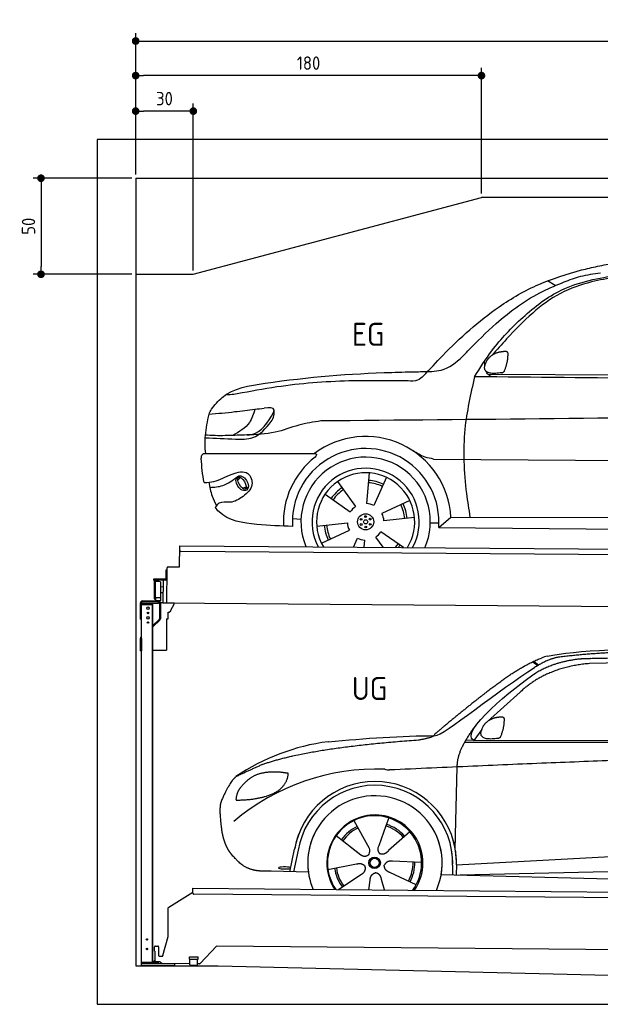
# Model space of a CAD drawing. Header units: millimetres. Extents: x -404 to 6581, y 0 to 5125.
# Tile 1 of 2: x -404 to 2619, y 0 to 5125. Entities that reach past the tile are written whole.
import ezdxf

# ---------------------------------------------------------------- set-up
doc = ezdxf.new("R2010")
doc.units = ezdxf.units.MM
doc.layers.add('4', color=3, linetype='Continuous')
for name, color, linetype, lineweight in [('car', 10, 'Continuous', 25), ('Freiraum', 7, 'Continuous', 25), ('Gebäude', 7, 'Continuous', 25), ('Logo', 7, 'Continuous', 25), ('Plattform', 7, 'Continuous', 25), ('Ständer hinten', 7, 'Continuous', 25)]:
    doc.layers.add(name, color=color, linetype=linetype, lineweight=lineweight)
doc.styles.get("Standard").update_dxf_attribs({"font": 'ISOCP.SHX'})
doc.dimstyles.new('GEN-ISO', dxfattribs={"dimscale": 20, "dimtxt": 3.5, "dimasz": 2, "dimexe": 2, "dimexo": 1, "dimgap": 1.5, "dimtad": 1, "dimdec": 1, "dimlfac": 0.1, "dimdsep": 46, "dimtxsty": 'STANDARD', "dimblk": 'PUNKT', "dimcen": 2, "dimclrd": 256, "dimclre": 256, "dimclrt": 2, "dimadec": 0, "dimazin": 0, "dimtp": 0.1, "dimtm": 0.1, "dimtfac": 0.71, "dimtdec": 1, "dimtmove": 2, "dimatfit": 3, "dimldrblk": 'PUNKT', "dimfxl": 2, "dimtolj": 1, "dimarcsym": 0})

# ---------------------------------------------------------------- blocks, each defined once
blk = doc.blocks.new('PUNKT')
at = {"layer": '4', "color": 0, "linetype": 'ByBlock'}
blk.add_line((-0.5, 0), (-1, 0), dxfattribs=at)
at = {"layer": '4', "color": 0, "linetype": 'ByBlock', "const_width": 0.5}
blk.add_lwpolyline([(-0.25, 0, 1), (0.25, 0, 1)], format="xyb", close=True, dxfattribs=at)
blk = doc.blocks.new('*D46')
at = {"layer": '4', "lineweight": -2, "transparency": 16777216}
for p, q in [((200, 4320), (200, 5054.2)), ((5700, 4320), (5700, 5054.2)), ((240, 5014.2), (5660, 5014.2))]:
    blk.add_line(p, q, dxfattribs=at)
at = {"layer": 'Defpoints', "color": 0, "transparency": 16777216}
for p in [(5700, 5014.2), (200, 4300), (5700, 4300)]:
    blk.add_point(p, dxfattribs=at)
at = {"layer": '4', "lineweight": -2, "transparency": 16777216, "xscale": 40, "yscale": 40, "zscale": 40, "rotation": 180}
blk.add_blockref('PUNKT', (200, 5014.2), dxfattribs=at)
at = {"layer": '4', "lineweight": -2, "transparency": 16777216, "xscale": 40, "yscale": 40, "zscale": 40}
blk.add_blockref('PUNKT', (5700, 5014.2), dxfattribs=at)
at = {"layer": '4', "color": 2, "transparency": 16777216, "insert": (2950, 5079.2), "char_height": 70, "attachment_point": 5}
blk.add_mtext('550', dxfattribs=at)
blk = doc.blocks.new('_Dot')
at = {"color": 0, "linetype": 'ByBlock', "lineweight": -2}
blk.add_line((-0.5, 0), (-1, 0), dxfattribs=at)
at = {"color": 0, "linetype": 'ByBlock', "const_width": 0.5}
blk.add_lwpolyline([(-0.25, 0, 1), (0.25, 0, 1)], format="xyb", close=True, dxfattribs=at)
blk = doc.blocks.new('*D48')
at = {"layer": '4', "lineweight": -2, "transparency": 16777216}
for p, q in [((200, 4320), (200, 4874.1)), ((2000, 4220), (2000, 4874.1)), ((1960, 4834.1), (240, 4834.1))]:
    blk.add_line(p, q, dxfattribs=at)
at = {"layer": 'Defpoints', "color": 0, "transparency": 16777216}
for p in [(200, 4834.1), (200, 4300), (2000, 4200)]:
    blk.add_point(p, dxfattribs=at)
at = {"layer": '4', "lineweight": -2, "transparency": 16777216, "xscale": 40, "yscale": 40, "zscale": 40, "rotation": 180}
blk.add_blockref('_Dot', (200, 4834.1), dxfattribs=at)
at = {"layer": '4', "lineweight": -2, "transparency": 16777216, "xscale": 40, "yscale": 40, "zscale": 40}
blk.add_blockref('_Dot', (2000, 4834.1), dxfattribs=at)
at = {"layer": '4', "color": 2, "transparency": 16777216, "insert": (1100, 4899.1), "char_height": 70, "attachment_point": 5}
blk.add_mtext('180', dxfattribs=at)
blk = doc.blocks.new('*D49')
at = {"layer": '4', "lineweight": -2, "transparency": 16777216}
for p, q in [((200, 4320), (200, 4689.3)), ((500, 3820), (500, 4689.3)), ((460, 4649.3), (240, 4649.3))]:
    blk.add_line(p, q, dxfattribs=at)
at = {"layer": 'Defpoints', "color": 0, "transparency": 16777216}
for p in [(200, 4649.3), (200, 4300), (500, 3800)]:
    blk.add_point(p, dxfattribs=at)
at = {"layer": '4', "lineweight": -2, "transparency": 16777216, "xscale": 40, "yscale": 40, "zscale": 40, "rotation": 180}
blk.add_blockref('_Dot', (200, 4649.3), dxfattribs=at)
at = {"layer": '4', "lineweight": -2, "transparency": 16777216, "xscale": 40, "yscale": 40, "zscale": 40}
blk.add_blockref('_Dot', (500, 4649.3), dxfattribs=at)
at = {"layer": '4', "color": 2, "transparency": 16777216, "insert": (350, 4714.3), "char_height": 70, "attachment_point": 5}
blk.add_mtext('30', dxfattribs=at)
blk = doc.blocks.new('*D50')
at = {"layer": '4', "lineweight": -2, "transparency": 16777216}
for p, q in [((180, 4300), (-332.8, 4300)), ((-292.8, 4260), (-292.8, 3840)), ((180, 3800), (-332.8, 3800))]:
    blk.add_line(p, q, dxfattribs=at)
at = {"layer": 'Defpoints', "color": 0, "transparency": 16777216}
for p in [(200, 4300), (-292.8, 3800), (200, 3800)]:
    blk.add_point(p, dxfattribs=at)
at = {"layer": '4', "lineweight": -2, "transparency": 16777216, "xscale": 40, "yscale": 40, "zscale": 40}
for p, rotation in [((-292.8, 4300), 90), ((-292.8, 3800), 270)]:
    blk.add_blockref('_Dot', p, dxfattribs=dict(at, rotation=rotation))
at = {"layer": '4', "color": 2, "transparency": 16777216, "insert": (-357.8, 4050), "char_height": 70, "attachment_point": 5, "rotation": 90}
blk.add_mtext('50', dxfattribs=at)
blk = doc.blocks.new('UG Plattfrom Gl550')
at = {"layer": 'Plattform'}
for p, q in [((788.7, 1564.7), (915, 1641.9)), ((914.9, 1637.1), (915.1, 1656.1)), ((915.1, 1656.1), (915.2, 1662.1)), ((915.2, 1662.1), (5852, 1619)), ((5846.7, 1589.1), (919.9, 1632.1)), ((785.6, 1410.6), (786.3, 1560.5)), ((759.1, 1312.2), (785.6, 1410.6)), ((714.3, 1334.8), (714.5, 1356.9)), ((714.3, 1334.8), (716.6, 1334.8)), ((716.6, 1334.8), (716.2, 1283.8)), ((719.5, 1361.8), (731.5, 1361.7)), ((736.5, 1356.7), (736.1, 1313.7)), ((1038.3, 1361), (952.2, 1270.4)), ((5763.9, 1319.8), (1038.3, 1361)), ((713.8, 1278.9), (713.9, 1283.8)), ((716.2, 1283.8), (713.9, 1283.8)), ((741.1, 1308.6), (754.2, 1308.5)), ((896.4, 1293.3), (896.6, 1306.3)), ((896.4, 1293.3), (941.4, 1292.9)), ((896.6, 1306.3), (941.6, 1305.9)), ((898.7, 1263.3), (898.9, 1293.3)), ((938.7, 1262.9), (938.9, 1292.9)), ((941.4, 1292.9), (941.6, 1305.9)), ((742.1, 1278.6), (713.8, 1278.9)), ((752.4, 1271.6), (745.2, 1277.5)), ((898.7, 1269.3), (755.5, 1270.5)), ((898.7, 1263.3), (938.7, 1262.9)), ((948.6, 1268.8), (938.7, 1268.9))]:
    blk.add_line(p, q, dxfattribs=at)
for centre, start, end in [((919.9, 1637.1), 179.5, 269.5), ((791.3, 1560.4), 121.4261, 179.5), ((719.5, 1356.8), 89.5, 179.5), ((731.5, 1356.7), 359.5, 89.5), ((741.1, 1313.6), 179.5, 269.5), ((754.3, 1313.5), 269.5, 344.9258), ((742, 1273.6), 50.8402, 89.5), ((755.5, 1275.5), 230.8402, 269.5), ((948.6, 1273.8), 269.5, 316.4902)]:
    blk.add_arc(centre, 5, start, end, dxfattribs=at)
blk = doc.blocks.new('Palette EG Gl550')
at = {"layer": 'Plattform'}
for p, q in [((845.5, 3335.4), (846.4, 3445.4)), ((846.4, 3445.4), (5884.2, 3406.3)), ((5879, 3376.4), (851.1, 3415.3)), ((785.5, 3335.8), (845.5, 3335.4)), ((773.4, 3318.6), (773, 3272.6)), ((780.4, 3318.6), (773.4, 3318.6)), ((775, 3271.6), (775.4, 3318.6)), ((779.5, 3145.9), (780.5, 3330.9)), ((771, 3270.6), (709.7, 3271.1)), ((710, 3271.1), (710, 3266.1)), ((710, 3269.1), (772, 3268.6)), ((772, 3265.6), (710, 3266.1)), ((714.2, 3168.9), (714.9, 3262.9)), ((718.9, 3262.8), (718.2, 3168.8)), ((746.9, 3257.7), (746.2, 3173.5)), ((759.2, 3230.2), (746.7, 3230.6)), ((759.5, 3265.7), (758.5, 3146)), ((772, 3265.6), (772, 3268.6)), ((780, 3271.6), (775, 3271.6)), ((775.1, 3271.6), (780, 3271.6)), ((759, 3200), (746.4, 3200.1)), ((745.8, 3173.3), (720.8, 3173.3)), ((720.8, 3173.3), (720.8, 3158.3)), ((745.8, 3173.3), (720.8, 3173.3)), ((720.8, 3173.3), (720.8, 3158.3)), ((720.8, 3158.3), (745.8, 3158.3)), ((745.8, 3158.3), (720.8, 3158.3)), ((745.8, 3173.3), (745.8, 3158.3)), ((745.8, 3173.3), (745.8, 3158.3)), ((5881.9, 3106.3), (758.5, 3146))]:
    blk.add_line(p, q, dxfattribs=at)
for centre, radius, start, end in [((851.2, 3420.3), 5, 179.556, 269.556), ((785.5, 3330.8), 5, 89.556, 179.556), ((716.9, 3262.9), 2, 359.3444, 179.3444), ((719.3, 3258.8), 0.4, 179.3444, 271.7264), ((730.3, 2931.7), 326.8, 87.1681, 91.938), ((746.5, 3257.8), 0.4, 359.3444, 86.9565), ((771, 3272.7), 2.01, 269.7445, 359.3674), ((772, 3271.6), 6, 269.556, 359.556), ((772, 3271.6), 6, 269.5566, 359.5553), ((772, 3271.6), 3, 269.7663, 359.5554), ((716.2, 3168.9), 2, 179.3444, 359.3444), ((718.6, 3172.9), 0.4, 86.9623, 179.3444), ((719.6, 3181.6), 8.39, 263.3001, 278.0521), ((745.8, 3173.5), 0.4, 267.6536, 359.3444)]:
    blk.add_arc(centre, radius, start, end, dxfattribs=at)
blk = doc.blocks.new('Car_173')
at = {"layer": 'car'}
for p, q in [((2752.1, 4827.2), (2711.6, 4851.3)), ((2406.5, 4362.7), (4460.1, 4374)), ((2074.9, 3918), (2075.3, 3918)), ((2128.3, 3918.2), (4134.9, 3924.5)), ((1110, 3798.1), (1124.9, 3812.1)), ((1111.8, 3811.3), (1122.3, 3820.7)), ((1629.1, 3795.6), (1724.6, 3666.8)), ((1793.9, 3842.8), (1781.9, 3683)), ((1883.3, 3820.6), (1819.5, 3673.5)), ((1134.6, 3756.7), (1154, 3764.1)), ((1149.8, 3752.9), (1165.2, 3762.6)), ((1565.1, 3729.3), (1697.5, 3639)), ((2006.6, 3701.5), (1862.2, 3632)), ((1396.6, 3601), (1441.3, 3599)), ((2032, 3612.9), (1872.8, 3594.6)), ((2158.4, 3562), (2221.1, 3616.4)), ((2221.1, 3616.4), (4031.2, 3630.6)), ((1523.6, 3562.9), (1682.9, 3581.2)), ((1549, 3474.4), (1693.4, 3543.9)), ((1976.3, 3456.2), (1858.2, 3536.9)), ((2114.5, 3586.3), (2159.3, 3586.7)), ((2158.4, 3562), (4089.2, 3563.8)), ((1716, 3455.9), (1736.1, 3502.3)), ((1771, 3456), (1773.8, 3492.8)), ((1870.3, 3456.1), (1831.1, 3509))]:
    blk.add_line(p, q, dxfattribs=at)
for centre, radius in [((1777.8, 3587.9), 41.9), ((1753.9, 3600.9), 4.46), ((1777.8, 3587.9), 10.7), ((1777.1, 3615.1), 4.46), ((1801, 3602.1), 4.46), ((1754.7, 3573.7), 4.46), ((1778.6, 3560.7), 4.46), ((1801.7, 3575), 4.46)]:
    blk.add_circle(centre, radius, dxfattribs=at)
for centre, radius, start, end in [((1778.1, 3588.4), 443.9, 3.6233, 127.5084), ((1777.8, 3587.9), 381.5, 356.1115, 184.141), ((1777.8, 3587.9), 427.8, 128.5907, 183.5582), ((1777.8, 3587.9), 336.7, 337.0019, 203.1531), ((1777.8, 3587.9), 279.1, 331.8638, 208.2913), ((1777.8, 3587.9), 255.4, 328.9743, 211.1808), ((1777.8, 3587.9), 216.3, 65.4485, 86.5251), ((1777.8, 3587.9), 216.3, 125.4485, 146.5251), ((1777.8, 3587.9), 204, 125.3726, 146.5671), ((1777.8, 3587.9), 204, 65.3726, 86.5671), ((1777.8, 3587.9), 95.2, 124.034, 147.5844), ((1777.8, 3587.9), 95.2, 64.034, 87.5844), ((1777.8, 3587.9), 204, 5.3726, 26.5671), ((1777.8, 3587.9), 216.3, 5.4485, 26.5251), ((1777.8, 3587.9), 95.2, 4.034, 27.5844), ((1777.8, 3587.9), 216.3, 185.4485, 206.5251), ((1777.8, 3587.9), 204, 185.3726, 206.5671), ((1777.8, 3587.9), 95.2, 184.034, 207.5844), ((1777.8, 3587.9), 95.2, 304.034, 327.5844), ((1777.8, 3587.9), 95.2, 244.034, 267.5844), ((1777.8, 3587.9), 204, 319.7706, 326.5671), ((1777.8, 3587.9), 216.3, 322.4984, 326.5251)]:
    blk.add_arc(centre, radius, start, end, dxfattribs=at)
for centre, major_axis, ratio in [((1133.1, 3782.4), (23.2, -35.3), 0.641217), ((1131.8, 3783), (-17.9, 30.2), 0.433194)]:
    blk.add_ellipse(centre, major_axis=major_axis, ratio=ratio, dxfattribs=at)
for points, knots in [([(2887.8, 4910), (2915.8, 4917.1), (2973.4, 4931.6), (3031.8, 4942.2), (3061.9, 4947.6)], [0, 0, 0, 0, 86.602296, 178.13615, 178.13615, 178.13615, 178.13615]), ([(2071.8, 4350.3), (2104.3, 4386.2), (2223.4, 4518), (2414.2, 4692.8), (2662.2, 4841.2), (2813.1, 4887.2), (2887.8, 4910)], [0, 0, 0, 0, 145.246154, 533.109695, 771.486221, 1004.894321, 1004.894321, 1004.894321, 1004.894321]), ([(2337.1, 4348.9), (2365.6, 4395.1), (2435.8, 4508.6), (2582.9, 4666), (2794.1, 4834.6), (2979.5, 4868.5), (3082.9, 4887.5)], [0, 0, 0, 0, 162.281083, 399.433399, 644.903205, 954.973623, 954.973623, 954.973623, 954.973623]), ([(3066.6, 4874.4), (3024.6, 4866.6), (2926.3, 4848.3), (2774.4, 4794.1), (2629.3, 4683.7), (2518.8, 4566.7), (2451.8, 4490.3), (2426.9, 4461.8)], [0, 0, 0, 0, 128.205286, 300.044117, 477.787268, 668.958491, 782.608096, 782.608096, 782.608096, 782.608096]), ([(2798.4, 4847.1), (2826.9, 4858.2), (2887.7, 4881.7), (2952.3, 4891.3), (2986.6, 4896.4)], [0, 0, 0, 0, 91.476949, 195.154815, 195.154815, 195.154815, 195.154815]), ([(2300.3, 4482.5), (2348.1, 4531.6), (2464.9, 4651.6), (2633.9, 4777.2), (2761.7, 4831.5), (2798.4, 4847.1)], [0, 0, 0, 0, 205.645796, 502.611548, 621.944957, 621.944957, 621.944957, 621.944957]), ([(2045.7, 4372), (2051.7, 4372.4), (2090.8, 4374.5), (2176.6, 4371.3), (2252.7, 4431.3), (2291.3, 4472.8), (2300.3, 4482.5)], [0, 0, 0, 0, 17.864769, 117.886459, 248.863247, 288.815655, 288.815655, 288.815655, 288.815655]), ([(969.2, 4165.9), (986.7, 4187.9), (1053.9, 4272.2), (1400, 4332.6), (1731.6, 4362.6), (1999.3, 4370.6), (2045.7, 4372)], [0, 0, 0, 0, 82.89181, 318.191673, 980.786507, 1119.82356, 1119.82356, 1119.82356, 1119.82356]), ([(2428.3, 4348.9), (2420.9, 4352.6), (2406.9, 4359.7), (2399.2, 4371.5), (2396.5, 4377.9)], [0, 0, 0, 0, 23.95332, 45.454919, 45.454919, 45.454919, 45.454919]), ([(1991, 4323.2), (1888.6, 4323.6), (1660.3, 4324.3), (1362.8, 4298.7), (1171.2, 4260.7), (1103.2, 4247.3)], [0, 0, 0, 0, 307.290604, 684.949059, 892.925798, 892.925798, 892.925798, 892.925798]), ([(2071.8, 4350.3), (2062, 4341.6), (2039.2, 4321.4), (2008.5, 4322.6), (1991, 4323.2)], [0, 0, 0, 0, 38.143453, 88.165274, 88.165274, 88.165274, 88.165274]), ([(2337.1, 4348.9), (2317.5, 4258.2), (2274.4, 4058.1), (2288.2, 3809.5), (2313.7, 3658.4), (2320.6, 3617.2)], [0, 0, 0, 0, 277.646403, 612.029433, 737.577371, 737.577371, 737.577371, 737.577371]), ([(1103.2, 4247.3), (1091, 4245.4), (1070.6, 4242.2), (1050.1, 4241), (1041.8, 4240.5)], [0, 0, 0, 0, 36.94927, 61.79219, 61.79219, 61.79219, 61.79219]), ([(957.2, 4139.5), (1001.8, 4144.3), (1081.4, 4152.7), (1160.7, 4163.5), (1195.6, 4168.2)], [0, 0, 0, 0, 134.722083, 240.148268, 240.148268, 240.148268, 240.148268]), ([(957.2, 4139.5), (957.2, 4139.9), (959.3, 4149.4), (964.3, 4157.8), (969.2, 4165.9)], [0, 0, 0, 0, 1.13726, 29.051294, 29.051294, 29.051294, 29.051294]), ([(1195.6, 4168.2), (1188.3, 4143.4), (1170.4, 4082.2), (1114.1, 4049.7), (1080.6, 4030.4)], [0, 0, 0, 0, 75.006289, 185.501988, 185.501988, 185.501988, 185.501988]), ([(1154.3, 4033.6), (1163.5, 4034.3), (1227, 4039.2), (1262.7, 4100), (1293.2, 4152)], [0, 0, 0, 0, 27.186628, 187.736759, 187.736759, 187.736759, 187.736759]), ([(1293.2, 4152), (1294.4, 4156.7), (1300.1, 4180), (1268.8, 4176.9), (1243.7, 4174.3)], [0, 0, 0, 0, 13.096912, 65.411115, 65.411115, 65.411115, 65.411115]), ([(1281.5, 4104.9), (1286.9, 4114.8), (1297.5, 4134.1), (1296.5, 4156), (1296, 4166.6)], [0, 0, 0, 0, 33.373471, 64.521028, 64.521028, 64.521028, 64.521028]), ([(5278.9, 4134.6), (5165.4, 4145.9), (4912.9, 4171.1), (4475.2, 4177.2), (3342.6, 4144.1), (2349.3, 4125.7), (1539.6, 4110.8)], [0, 0, 0, 0, 341.879851, 760.963773, 1312.001547, 3741.308129, 3741.308129, 3741.308129, 3741.308129]), ([(941.6, 3935.4), (938.1, 3966.8), (935.9, 4035.3), (949.7, 4102.9), (957.2, 4139.5)], [233.087768, 233.087768, 233.087768, 233.087768, 327.386109, 438.943239, 438.943239, 438.943239, 438.943239]), ([(938.7, 4016.6), (990.5, 4015.1), (1071.8, 4012.7), (1204.2, 4009.2), (1252.9, 4069.5), (1281.5, 4104.9)], [0, 0, 0, 0, 158.046902, 247.919639, 375.430208, 375.430208, 375.430208, 375.430208]), ([(1539.6, 4110.8), (1501.1, 4104.3), (1420.1, 4090.5), (1297.1, 4040.3), (1204, 4035.9), (1154.3, 4033.6)], [0, 0, 0, 0, 117.033337, 246.052945, 394.183881, 394.183881, 394.183881, 394.183881]), ([(1154.3, 4033.6), (1121.4, 4032.1), (1053.4, 4028.9), (981.6, 4027.7), (943.1, 4030.9), (939.6, 4031.2)], [0, 0, 0, 0, 98.913306, 204.443634, 214.852043, 214.852043, 214.852043, 214.852043]), ([(2128.3, 3918.2), (2113.1, 3920.7), (2074.5, 3927), (2041, 3947.6), (2020.7, 3960.1)], [0, 0, 0, 0, 45.939522, 116.435962, 116.435962, 116.435962, 116.435962]), ([(918.8, 3908.9), (919.4, 3917), (920.2, 3927.5), (931.8, 3935.6), (937.9, 3935.5), (941.6, 3935.4)], [0, 0, 0, 0, 22.369619, 29.273836, 40.160281, 40.160281, 40.160281, 40.160281]), ([(941.6, 3935.4), (1003.6, 3936), (1214.8, 3937.9), (1426, 3939.8), (1507.8, 3940.5)], [24.694283, 24.694283, 24.694283, 24.694283, 210.588534, 658.29544, 658.29544, 658.29544, 658.29544]), ([(1507.8, 3940.5), (1512.2, 3940), (1523.5, 3938.6), (1515.7, 3928.4), (1511, 3922.3)], [0, 0, 0, 0, 10.752795, 27.576977, 27.576977, 27.576977, 27.576977]), ([(935.9, 3783.7), (952.8, 3785.3), (1004, 3790.2), (1067.4, 3827.7), (1166.5, 3856.2), (1197.7, 3764), (1159.5, 3731.4), (1138.5, 3713.6)], [0, 0, 0, 0, 50.161126, 151.683964, 234.294042, 296.871295, 373.222701, 373.222701, 373.222701, 373.222701]), ([(964.8, 3758.7), (987.9, 3760.4), (1040.4, 3764.4), (1082.6, 3796.6), (1106.3, 3814.6)], [0, 0, 0, 0, 68.191309, 155.020743, 155.020743, 155.020743, 155.020743]), ([(958.7, 3786.1), (963.9, 3761.6), (973, 3719.3), (992.3, 3680.6), (1000.5, 3664.2)], [0, 0, 0, 0, 74.615031, 129.277415, 129.277415, 129.277415, 129.277415]), ([(1138.5, 3713.6), (1117.2, 3699), (1080, 3673.7), (1017.9, 3689), (1000.2, 3664.1), (994, 3655.3)], [0, 0, 0, 0, 75.158891, 131.059011, 161.208919, 161.208919, 161.208919, 161.208919]), ([(1397.3, 3560.4), (1337.1, 3561.2), (1207.6, 3564.6), (1050.6, 3587.7), (1000.2, 3647), (994, 3655.3)], [46.114962, 46.114962, 46.114962, 46.114962, 230.839937, 438.448503, 469.89769, 469.89769, 469.89769, 469.89769])]:
    blk.add_open_spline(points, degree=3, knots=knots, dxfattribs=at)
for points, degree in [([(2400.9, 4433.1), (2417.1, 4463.5), (2459.7, 4478)], 2), ([(2459.7, 4478), (2488.4, 4484), (2501.3, 4482.9)], 2), ([(2491.9, 4378.7), (2512.8, 4431.9), (2509.8, 4476.8)], 2), ([(2501.3, 4482.9), (2507.4, 4476.9), (2509.8, 4476.8)], 2), ([(2390.1, 4406.1), (2389.3, 4414), (2388.9, 4422.2), (2388.6, 4430.5)], 3), ([(2478.5, 4370.9), (2356.4, 4351.1), (2400.9, 4433.1)], 2), ([(2478.5, 4370.9), (2484.5, 4372.7), (2491.9, 4378.7)], 2), ([(4200.1, 4348.7), (3579.1, 4348.8), (2958.1, 4348.9), (2337.1, 4348.9)], 3), ([(1195.6, 4168.2), (1211.6, 4170.2), (1227.7, 4172.3), (1243.7, 4174.3)], 3), ([(935.9, 3783.7), (926, 3824.4), (921.9, 3866.5), (918.8, 3908.9)], 3)]:
    blk.add_open_spline(points, degree=degree, dxfattribs=at)
blk = doc.blocks.new('Car_147')
at = {"layer": 'car'}
for p, q in [((2684.1, 2841.6), (2710.1, 2821.1)), ((2690, 2844.3), (2715.4, 2824.3)), ((3573.2, 2844.1), (2979.4, 2832.2)), ((2618.5, 2683.6), (2447.8, 2531.2)), ((2418.1, 2488), (2377, 2432.3)), ((2330, 2423.4), (4973.3, 2420.2)), ((2377, 2432.3), (2335.8, 2433.4)), ((2377, 2432.3), (5028.9, 2433.7)), ((2279.9, 1868.7), (2291, 2294.1)), ((1752, 2014.6), (1769.2, 1983.6)), ((1752.2, 2014.7), (1831.6, 1870.9)), ((1934.3, 2028.3), (1919.2, 1986.6)), ((1919.2, 1986.6), (1881.9, 1883.5)), ((2044.7, 1956.1), (1933.7, 1858.1)), ((1661, 1937.4), (1779.7, 1843.4)), ((2279.9, 1868.7), (2281.5, 1929.3)), ((1418.7, 1748.3), (1444.4, 1866)), ((1462.8, 1860.5), (1438.3, 1747.8)), ((1742.6, 1872.8), (1788.8, 1836.2)), ((1881.9, 1883.5), (1878.1, 1873.2)), ((2286.4, 1784.1), (4156.4, 1886.2)), ((2105.3, 1796.5), (1954, 1802.9)), ((2286.4, 1784.1), (3310.5, 1840)), ((1515.7, 1745.7), (1321.5, 1750.9)), ((1617.8, 1759.8), (1766.4, 1788.7)), ((2077, 1680.6), (1939.8, 1744.5)), ((2266.8, 1783.4), (2265.5, 1733)), ((2286.4, 1784.1), (2285.2, 1732.5)), ((2305.7, 1732), (4191.6, 1773.3)), ((1672.3, 1655.5), (1789.2, 1733.2)), ((1831, 1654.1), (1837, 1703.7)), ((1912.2, 1653.4), (1896.9, 1708.2)), ((2207.3, 1734.5), (4255.8, 1681.1))]:
    blk.add_line(p, q, dxfattribs=at)
for radius in [30.1, 23.6]:
    blk.add_circle((1860.3, 1794.8), radius, dxfattribs=at)
for centre, radius, start, end in [((2797.2, 2700.3), 174.5, 102.3489, 113.0153), ((1764.9, 1312.5), 1122.3, 97.5147, 123.9129), ((1867.9, 1141.2), 1141.2, 87.724, 130.3913), ((1940.7, 2395.6), 117.4, 256.4608, 268.6636), ((1862.4, 1793.9), 424.2, 10.1481, 170.2223), ((1862.1, 1793.7), 404.8, 358.5419, 170.499), ((1862.4, 1793.9), 350, 350.2258, 187.9239), ((1860.3, 1794.8), 245, 51.7123, 188.2101), ((1862.4, 1793.9), 250, 34.003, 143.5989), ((1860.3, 1794.8), 245, 30.221, 72.4019), ((1860.3, 1794.8), 209.6, 115.7372, 144.8747), ((1860.3, 1794.8), 200.6, 115.5705, 145.0215), ((1860.3, 1794.8), 200.6, 41.1155, 72.9111), ((1860.3, 1794.8), 209.6, 41.1302, 72.8747), ((1862.4, 1793.9), 424.2, 158.9384, 170.2223), ((1862.4, 1793.9), 350, 154.4856, 203.0931), ((1862.4, 1793.9), 350, 154.4856, 157.347), ((1862.4, 1793.9), 250, 143.5989, 213.5789), ((1860.3, 1794.8), 245, 144.4019, 214.6129), ((1862.4, 1793.9), 250, 143.5989, 147.9713), ((1860.3, 1794.8), 245, 143.0042, 147.4925), ((1860.3, 1794.8), 200.6, 41.1155, 44.3784), ((1860.3, 1794.8), 245, 324.3871, 34.5977), ((1862.4, 1793.9), 250, 325.4211, 34.003), ((1862.4, 1793.9), 250, 29.7422, 34.003), ((1862.4, 1793.9), 350, 350.2258, 23.1163), ((1862.4, 1793.9), 424.2, 358.6661, 18.6635), ((1862.4, 1793.9), 350, 335.9069, 11.3993), ((1862.4, 1793.9), 404.6, 358.5068, 9.6777), ((1862.4, 1793.9), 424.2, 358.6661, 9.1695), ((1860.3, 1794.8), 200.6, 331.5904, 1.0215), ((1860.3, 1794.8), 209.6, 331.7372, 0.8747), ((1860.3, 1794.8), 209.6, 187.7372, 216.8747), ((1860.3, 1794.8), 200.6, 187.5904, 217.0215)]:
    blk.add_arc(centre, radius, start, end, dxfattribs=at)
blk.add_ellipse((1394.2, 1768), major_axis=(33.6, -0.3), ratio=0.157274, start_param=0.513473, end_param=5.704241, dxfattribs=at)
for points, degree in [([(2759.9, 2870.7), (3047.5, 2932.3), (3932.5, 2919.1), (5104.5, 2855.8)], 3), ([(3290.6, 2893.1), (3047.7, 2893), (2818.3, 2865.2)], 2), ([(2475.6, 2707.9), (2616.7, 2818.1), (2729, 2860.9)], 2), ([(2979.4, 2832.2), (2755.3, 2812.9), (2618.5, 2683.6)], 2), ([(2818.3, 2865.2), (2762.1, 2856.2), (2693.7, 2810.9)], 2), ([(2700.1, 2784.1), (2793.8, 2841.8), (2929.4, 2857)], 2), ([(2177.3, 2456.8), (2213, 2453), (2515.2, 2701.9), (2693.7, 2810.9)], 3), ([(2377, 2432.3), (2294, 2472.4), (2587.9, 2708.7), (2700.1, 2784.1)], 3), ([(2475.6, 2707.9), (2394.5, 2647.4), (2292.1, 2563.9), (2162.8, 2458.7), (2168.7, 2456.8)], 4), ([(2426.3, 2505.7), (2442.9, 2535.9), (2485.6, 2550)], 2), ([(2485.6, 2550), (2514.3, 2555.8), (2527.2, 2554.5)], 2), ([(2516.9, 2450.5), (2538.3, 2503.5), (2535.7, 2548.3)], 2), ([(2527.2, 2554.5), (2533.2, 2548.5), (2535.7, 2548.3)], 2), ([(2291, 2294.1), (2288.6, 2377.7), (2377.5, 2495)], 2), ([(2503.3, 2442.8), (2381.1, 2424), (2426.3, 2505.7)], 2), ([(1275.9, 2306.5), (1512.4, 2393.1), (2089.4, 2435)], 2), ([(1618.1, 2425.2), (1814.4, 2443.1), (1999.6, 2456.2), (2177.3, 2456.8)], 3), ([(2089.4, 2435), (2142.6, 2442.8), (2168.4, 2455.8)], 2), ([(2503.3, 2442.8), (2509.4, 2444.5), (2516.9, 2450.5)], 2), ([(5247.6, 2362), (4371.1, 2390.4), (1938, 2278.2)], 2), ([(1275.9, 2306.5), (1141.6, 2244.6)], 1), ([(1251.8, 2255.4), (1199.5, 2234.7), (1161.5, 2184.7)], 2), ([(1378.8, 2265.2), (1311.2, 2272.9), (1251.8, 2255.4)], 2), ([(1361.6, 2171.7), (1407.6, 2208.7), (1411.4, 2260.6)], 2), ([(1411.4, 2260.6), (1393.6, 2262.6), (1378.8, 2265.2)], 2), ([(1141.6, 2244.6), (1107, 2221.8), (1061.9, 2114.7)], 2), ([(1161.5, 2184.7), (1143.2, 2164.9), (1138.5, 2123.7)], 2), ([(1139.7, 2121.4), (1284.5, 2121.9), (1361.6, 2171.7)], 2), ([(1061.9, 2114.7), (1055.5, 2098.9), (1053.4, 2070.3), (1054.4, 2038), (1065.6, 1954.8)], 4), ([(1138.5, 2123.7), (1141.8, 2123.5), (1139.7, 2121.4)], 2), ([(1779.7, 1843.4), (1803, 1821.5), (1826.3, 1834.8)], 2), ([(1954, 1802.9), (1922.3, 1806.9), (1911.2, 1782.4)], 2), ([(1766.4, 1788.7), (1797.2, 1797.5), (1811.7, 1774.9)], 2), ([(1789.2, 1733.2), (1817.2, 1748.6), (1811.7, 1774.9)], 2), ([(1939.8, 1744.5), (1909.8, 1755.6), (1911.2, 1782.4)], 2), ([(1837, 1703.7), (1838.2, 1735.6), (1864.2, 1742.5)], 2), ([(1896.9, 1708.2), (1890.9, 1739.6), (1864.2, 1742.5)], 2)]:
    blk.add_open_spline(points, degree=degree, dxfattribs=at)
for points, degree, knots in [([(2929.4, 2857), (2956, 2859.1), (3095.4, 2860.9), (4116.9, 2881), (4737.1, 2874.6), (5192.5, 2702), (5168.8, 2528.4)], 4, [0.0821318, 0.0821318, 0.0821318, 0.0821318, 0.0821318, 0.258851, 0.508851, 1, 1, 1, 1, 1]), ([(1065.6, 1954.8), (1066.4, 1950.5), (1067.3, 1946.3), (1068.3, 1942.2), (1069.2, 1938.1), (1072.8, 1923.3), (1076.7, 1909.6), (1081.1, 1897.1), (1086, 1885.8)], 4, [0.4914944, 0.4914944, 0.4914944, 0.4914944, 0.4914944, 0.5422469, 0.5422469, 0.5422469, 0.5422469, 0.728655, 0.728655, 0.728655, 0.728655, 0.728655]), ([(1085.7, 1886.6), (1087, 1883.3), (1088.4, 1880.2), (1089.9, 1877.3), (1091.3, 1874.4), (1096.9, 1863.3), (1102.9, 1853.9), (1109.1, 1845.9), (1115.6, 1838.4)], 4, [0.7288005, 0.7288005, 0.7288005, 0.7288005, 0.7288005, 0.7843928, 0.7843928, 0.7843928, 0.7843928, 1, 1, 1, 1, 1]), ([(1831.6, 1870.9), (1833.2, 1866.8), (1834.2, 1862.9), (1834.5, 1859), (1835.2, 1850.4), (1832.4, 1842.3), (1826.3, 1834.8)], 3, [0.2167758, 0.2167758, 0.2167758, 0.2167758, 0.4600873, 0.4600873, 0.4600873, 1, 1, 1, 1]), ([(1878.1, 1873.2), (1877.5, 1870.1), (1877.3, 1867.1), (1877.3, 1864.1), (1877.7, 1861.3), (1878.4, 1855.5), (1880.4, 1850.2), (1884, 1845.7), (1888.9, 1842.6)], 4, [0.3191838, 0.3191838, 0.3191838, 0.3191838, 0.3191838, 0.5438253, 0.5438253, 0.5438253, 0.5438253, 1, 1, 1, 1, 1]), ([(1933.7, 1858.1), (1933.7, 1858.1), (1933.7, 1858.1), (1933.7, 1858.1), (1933.7, 1858.1), (1924.6, 1848.3), (1913.9, 1838.4), (1899.6, 1836), (1888.9, 1842.6)], 4, [-0.000003, -0.000003, -0.000003, -0.000003, -0.000003, 0, 0, 0, 0, 1, 1, 1, 1, 1]), ([(1321.5, 1750.9), (1296.8, 1751.6), (1241.2, 1748), (1205.1, 1761.9), (1161.5, 1787), (1115.6, 1838.4)], 4, [0, 0, 0, 0, 0, 0.597866, 1, 1, 1, 1, 1])]:
    blk.add_open_spline(points, degree=degree, knots=knots, dxfattribs=at)
blk = doc.blocks.new('Gebäude_GT190_H220')
at = {"layer": 'Freiraum'}
for p, q in [((916.9, 4858.3), (2416.9, 5258.3)), ((6116.9, 5258.3), (2416.9, 5258.3)), ((616.9, 4858.3), (916.9, 4858.3))]:
    blk.add_line(p, q, dxfattribs=at)
at = {"layer": 'Gebäude'}
for p, q in [((6316.9, 5559.2), (416.9, 5559.2)), ((416.9, 5559.2), (416.9, 1058.3)), ((616.9, 5358.3), (6116.9, 5358.3)), ((616.9, 5358.3), (616.9, 1258.3)), ((616.9, 1258.3), (1047, 1258.3)), ((1047, 1258.3), (3316.9, 1204.4)), ((416.9, 1058.3), (6316.9, 1058.3))]:
    blk.add_line(p, q, dxfattribs=at)
blk = doc.blocks.new('Ständer_hinten_GT190')
at = {"layer": 'Ständer hinten'}
for p, q in [((641.9, 3062.3), (641.9, 3148.3)), ((646.9, 1258.3), (646.9, 3148.3)), ((735.9, 3145.3), (646.9, 3145.3)), ((646.9, 3140.3), (706.9, 3140.3)), ((651.9, 3158.3), (735.9, 3158.3)), ((735.9, 3153.3), (651.9, 3153.3)), ((701.9, 3140.3), (701.9, 1276.3)), ((706.9, 1276.3), (706.9, 3145.3)), ((735.9, 3145.3), (735.9, 3153.3)), ((740.9, 3148.3), (740.9, 3065.6)), ((745.9, 3148.3), (745.8, 3065.5)), ((758.7, 3147.8), (745.9, 3148.9)), ((758.7, 3146), (758.7, 3147.8)), ((816.7, 3145.6), (758.7, 3146)), ((799.9, 3110.3), (816.6, 3141.1)), ((816.6, 3141.1), (816.7, 3145.6)), ((785.9, 3065.3), (785.9, 3098.8)), ((785.9, 3098.8), (790.9, 3098.8)), ((790.9, 3098.8), (799.8, 3105.7)), ((799.8, 3105.7), (799.9, 3106.1)), ((799.9, 3106.1), (799.9, 3110.3)), ((641.9, 3062.3), (646.9, 3062.3)), ((706.9, 3030.5), (739.4, 3062)), ((742.7, 3058.3), (706.9, 3023.6)), ((776.9, 3064.7), (785.9, 3065.3)), ((776.9, 3064.7), (776.9, 2902.3)), ((646.9, 2963.2), (641.9, 2963.2)), ((641.9, 2898.3), (641.9, 2963.2)), ((645, 2970.4), (646.9, 2972.3)), ((646.9, 2963.2), (646.9, 2898.3)), ((641.9, 2898.3), (646.9, 2898.3)), ((706.9, 2902.3), (776.9, 2902.3)), ((735.9, 1276.3), (646.9, 1276.3)), ((820.9, 1268.3), (646.9, 1268.3)), ((820.9, 1258.3), (646.9, 1258.3)), ((735.9, 1268.3), (735.9, 1276.3)), ((820.9, 1258.3), (820.9, 1268.3))]:
    blk.add_line(p, q, dxfattribs=at)
for centre, radius in [((680.9, 3120.3), 6.5), ((680.9, 3070.3), 6.5), ((680.9, 3095.3), 3.7), ((680.9, 3045.3), 3.7), ((675.5, 1396.3), 3.7), ((675.5, 1346.3), 3.7)]:
    blk.add_circle(centre, radius, dxfattribs=at)
for centre, radius, start, end in [((651.9, 3148.3), 10, 90, 180), ((651.9, 3148.3), 5, 90, 180), ((735.9, 3148.3), 10, 0.0086, 89.9915), ((735.9, 3148.3), 5, 0, 90), ((735.9, 3065.6), 5, 314.0428, 0), ((735.8, 3065.5), 10, 314.1186, 0), ((651.9, 2963.2), 10, 134.1186, 180)]:
    blk.add_arc(centre, radius, start, end, dxfattribs=at)

msp = doc.modelspace()

# ---------------------------------------------------------------- block references
msp.add_blockref('Gebäude_GT190_H220', (-416.89, -1058.35))
at = {"layer": 'car', "rotation": 359.4224719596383}
msp.add_blockref('Car_173', (-416.89, -1058.35), dxfattribs=at)
at = {"layer": 'car'}
msp.add_blockref('Car_147', (-416.89, -1058.35), dxfattribs=at)
at = {"layer": 'Plattform'}
for name in ['Palette EG Gl550', 'UG Plattfrom Gl550']:
    msp.add_blockref(name, (-416.89, -1058.35), dxfattribs=at)
at = {"layer": 'Ständer hinten'}
msp.add_blockref('Ständer_hinten_GT190', (-416.89, -1058.35), dxfattribs=at)

# ---------------------------------------------------------------- texts
at = {"layer": 'Logo'}
for s, p in [('EG', (1326.14, 3427.16)), ('UG', (1325.19, 1583.58))]:
    msp.add_text(s, height=120, dxfattribs=at).set_placement(p)

# ---------------------------------------------------------------- dimensions: what is measured, and where the dimension line sits
at = {"layer": '4'}
for base, p1, p2, override, picture, middle in [((5700, 5014.23), (200, 4300), (5700, 4300), {"dimtdec": 3, "dimtolj": 0}, '*D46', (2950, 5079.23)), ((200, 4834.14), (2000.03, 4200), (200, 4300), {"dimblk1": 'Dot', "dimblk2": 'Dot', "dimsah": 1, "dimtdec": 3, "dimtolj": 0}, '*D48', (1100.01, 4899.14)), ((200, 4649.31), (500.03, 3800), (200, 4300), {"dimblk1": 'Dot', "dimblk2": 'Dot', "dimsah": 1, "dimtdec": 3, "dimtolj": 0}, '*D49', (350.01, 4714.31))]:
    dim = msp.add_linear_dim(base=base, p1=p1, p2=p2, dimstyle='GEN-ISO', override=override, dxfattribs=at)
    dim.commit()
    dim.dimension.update_dxf_attribs({"geometry": picture, "text_midpoint": middle})
dim = msp.add_linear_dim(base=(-292.8, 3800), p1=(200, 4300), p2=(200, 3800), angle=90, dimstyle='GEN-ISO', override={"dimblk1": 'Dot', "dimblk2": 'Dot', "dimsah": 1, "dimtdec": 3, "dimtolj": 0}, dxfattribs=at)
dim.commit()
dim.dimension.update_dxf_attribs({"geometry": '*D50', "text_midpoint": (-357.8, 4050)})

doc.saveas('drawing.dxf')
